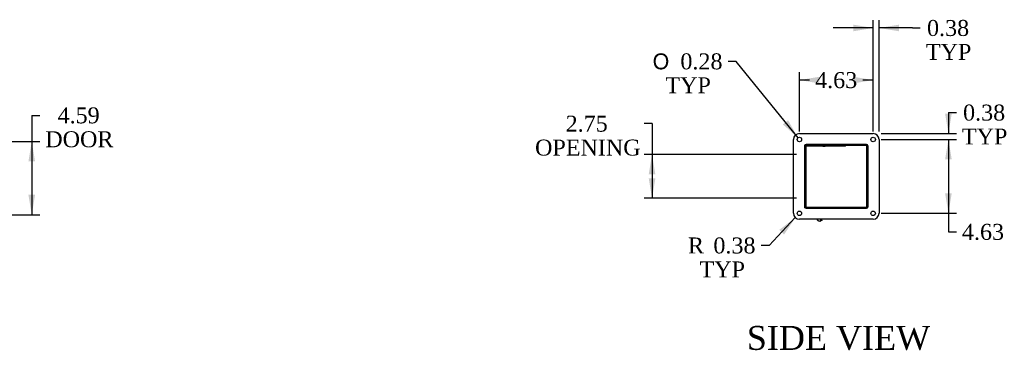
# Model space of a CAD drawing. Header units: inches. Extents: x 5 to 239, y 11 to 159.
# Tile 5 of 7: x 158 to 220, y 42 to 62. Entities that reach past the tile are written whole.
import ezdxf
from ezdxf.enums import TextEntityAlignment as Align
from ezdxf.lldxf.tags import DXFTag

# ---------------------------------------------------------------- set-up
doc = ezdxf.new("R2010")
doc.units = ezdxf.units.IN
doc.header["$MEASUREMENT"] = 0
for name, color, linetype in [('COM40176', 7, 'CONTINUOUS'), ('COM49238', 7, 'CONTINUOUS'), ('COM50014', 7, 'CONTINUOUS'), ('COM71012', 7, 'CONTINUOUS'), ('DEFAULT', 7, 'CONTINUOUS'), ('GSK11095', 7, 'CONTINUOUS'), ('QLB30098', 7, 'CONTINUOUS'), ('SCS19419', 7, 'CONTINUOUS')]:
    doc.layers.add(name, color=color, linetype=linetype)
doc.styles.add('SEACAD_SOLID_EDGE_ANSI1_SY', font='txt')
doc.styles.add('SEACAD_TIMES_NEW_ROMAN', font='times.ttf')
tags = doc.linetypes.add('HIDDEN2', pattern=[0.1875, 0.125, -0.0625]).pattern_tags.tags
tags[6:7] = [DXFTag(74, 4), DXFTag(75, 0), DXFTag(340, '0'), DXFTag(46, 0.0), DXFTag(50, 0.0), DXFTag(44, 0.0), DXFTag(45, 0.0)]
tags[4:5] = [DXFTag(74, 4), DXFTag(75, 0), DXFTag(340, '0'), DXFTag(46, 0.0), DXFTag(50, 0.0), DXFTag(44, 0.0), DXFTag(45, 0.0)]

# ---------------------------------------------------------------- blocks, each defined once
blk = doc.blocks.new('GDIMGGROUP4')
at = {"layer": 'DEFAULT', "linetype": 'Continuous'}
for points in [[(158.855, 53.592), (158.647, 54.842), (158.439, 53.592)], [(158.855, 51.499), (158.439, 51.499), (158.647, 50.249)]]:
    blk.add_hatch(color=136, dxfattribs=at).paths.add_polyline_path(points)
at = {"layer": 'DEFAULT', "color": 136, "linetype": 'Continuous'}
for p, q in [((158.647, 56.483), (159.147, 56.483)), ((158.647, 56.483), (158.647, 50.249)), ((155.272, 54.842), (159.147, 54.842)), ((155.272, 50.249), (159.147, 50.249))]:
    blk.add_line(p, q, dxfattribs=at)
at = {"layer": 'DEFAULT', "color": 136, "linetype": 'Continuous', "style": 'SEACAD_TIMES_NEW_ROMAN'}
for s, p in [('4.59', (160.267, 56.983)), ('DOOR', (159.497, 55.483))]:
    blk.add_text(s, height=1, dxfattribs=at).set_placement(p, align=Align.TOP_LEFT)
blk = doc.blocks.new('GDIMGGROUP6')
at = {"layer": 'DEFAULT', "linetype": 'Continuous'}
for points in [[(197.378, 52.78), (197.795, 52.78), (197.587, 54.03)], [(197.378, 52.53), (197.587, 51.28), (197.795, 52.53)]]:
    blk.add_hatch(color=136, dxfattribs=at).paths.add_polyline_path(points)
at = {"layer": 'DEFAULT', "color": 136, "linetype": 'Continuous'}
for p, q in [((197.587, 55.961), (197.087, 55.961)), ((197.587, 55.961), (197.587, 51.28)), ((206.652, 54.03), (197.087, 54.03)), ((206.652, 51.28), (197.087, 51.28))]:
    blk.add_line(p, q, dxfattribs=at)
at = {"layer": 'DEFAULT', "color": 136, "linetype": 'Continuous', "style": 'SEACAD_TIMES_NEW_ROMAN'}
for s, p in [('2.75', (192.163, 56.461)), ('OPENING', (190.244, 54.961))]:
    blk.add_text(s, height=1, dxfattribs=at).set_placement(p, align=Align.TOP_LEFT)
blk = doc.blocks.new('GDIMGGROUP13')
at = {"layer": 'DEFAULT', "linetype": 'Continuous'}
for points in [[(210.214, 62.168), (210.214, 61.752), (211.464, 61.96)], [(213.089, 62.168), (211.839, 61.96), (213.089, 61.752)]]:
    blk.add_hatch(color=136, dxfattribs=at).paths.add_polyline_path(points)
at = {"layer": 'DEFAULT', "color": 136, "linetype": 'Continuous'}
for p, q in [((211.464, 55.467), (211.464, 62.46)), ((211.839, 55.467), (211.839, 62.46)), ((211.464, 61.96), (208.964, 61.96)), ((213.929, 61.96), (211.839, 61.96)), ((213.929, 61.96), (214.429, 61.96))]:
    blk.add_line(p, q, dxfattribs=at)
at = {"layer": 'DEFAULT', "color": 136, "linetype": 'Continuous', "style": 'SEACAD_TIMES_NEW_ROMAN'}
for s, p in [('0.38', (214.85, 62.46)), ('TYP', (214.779, 60.96))]:
    blk.add_text(s, height=1, dxfattribs=at).set_placement(p, align=Align.TOP_LEFT)
blk = doc.blocks.new('GDIMGGROUP14')
at = {"layer": 'DEFAULT', "linetype": 'Continuous'}
for points in [[(208.089, 58.902), (206.839, 58.693), (208.089, 58.485)], [(210.214, 58.902), (210.214, 58.485), (211.464, 58.693)]]:
    blk.add_hatch(color=136, dxfattribs=at).paths.add_polyline_path(points)
at = {"layer": 'DEFAULT', "color": 136, "linetype": 'Continuous'}
for p, q in [((206.839, 55.467), (206.839, 59.193)), ((211.464, 55.467), (211.464, 59.193)), ((207.475, 58.693), (206.839, 58.693)), ((211.464, 58.693), (210.829, 58.693))]:
    blk.add_line(p, q, dxfattribs=at)
at = {"layer": 'DEFAULT', "color": 136, "linetype": 'Continuous', "style": 'SEACAD_TIMES_NEW_ROMAN'}
blk.add_text('4.63', height=1, dxfattribs=at).set_placement((207.825, 59.193), align=Align.TOP_LEFT)
blk = doc.blocks.new('GDIMGGROUP15')
at = {"layer": 'DEFAULT', "linetype": 'Continuous'}
for points in [[(216.401, 56.592), (215.984, 56.592), (216.192, 55.342)], [(216.401, 53.717), (216.192, 54.967), (215.984, 53.717)]]:
    blk.add_hatch(color=136, dxfattribs=at).paths.add_polyline_path(points)
at = {"layer": 'DEFAULT', "color": 136, "linetype": 'Continuous'}
for p, q in [((216.192, 56.655), (216.692, 56.655)), ((216.192, 56.655), (216.192, 55.342)), ((211.964, 55.342), (216.692, 55.342)), ((211.964, 54.967), (216.692, 54.967)), ((216.192, 54.967), (216.192, 52.467))]:
    blk.add_line(p, q, dxfattribs=at)
at = {"layer": 'DEFAULT', "color": 136, "linetype": 'Continuous', "style": 'SEACAD_TIMES_NEW_ROMAN'}
for s, p in [('0.38', (217.113, 57.155)), ('TYP', (217.042, 55.655))]:
    blk.add_text(s, height=1, dxfattribs=at).set_placement(p, align=Align.TOP_LEFT)
blk = doc.blocks.new('GDIMGGROUP16')
at = {"layer": 'DEFAULT', "linetype": 'Continuous'}
for points in [[(216.401, 53.717), (216.192, 54.967), (215.984, 53.717)], [(216.401, 51.592), (215.984, 51.592), (216.192, 50.342)]]:
    blk.add_hatch(color=136, dxfattribs=at).paths.add_polyline_path(points)
at = {"layer": 'DEFAULT', "color": 136, "linetype": 'Continuous'}
for p, q in [((211.964, 54.967), (216.692, 54.967)), ((216.192, 54.967), (216.192, 49.177)), ((211.964, 50.342), (216.692, 50.342)), ((216.192, 49.177), (216.692, 49.177))]:
    blk.add_line(p, q, dxfattribs=at)
at = {"layer": 'DEFAULT', "color": 136, "linetype": 'Continuous', "style": 'SEACAD_TIMES_NEW_ROMAN'}
blk.add_text('4.63', height=1, dxfattribs=at).set_placement((217.042, 49.677), align=Align.TOP_LEFT)
blk = doc.blocks.new('GDIMGGROUP17')
at = {"layer": 'DEFAULT', "linetype": 'Continuous'}
blk.add_hatch(color=136, dxfattribs=at).paths.add_polyline_path([(205.802, 55.916), (206.751, 55.076), (206.126, 56.178)])
at = {"layer": 'DEFAULT', "color": 136, "linetype": 'Continuous'}
for p, q in [((202.871, 59.867), (202.371, 59.867)), ((206.751, 55.076), (202.871, 59.867))]:
    blk.add_line(p, q, dxfattribs=at)
for s, style, p in [('O', 'SEACAD_SOLID_EDGE_ANSI1_SY', (197.627, 60.367)), ('0.28', 'SEACAD_TIMES_NEW_ROMAN', (199.367, 60.367)), ('TYP', 'SEACAD_TIMES_NEW_ROMAN', (198.426, 58.867))]:
    blk.add_text(s, height=1, dxfattribs=dict(at, style=style)).set_placement(p, align=Align.TOP_LEFT)
blk = doc.blocks.new('GDIMGGROUP18')
at = {"layer": 'DEFAULT', "linetype": 'Continuous'}
blk.add_hatch(color=136, dxfattribs=at).paths.add_polyline_path([(205.878, 49.015), (206.582, 50.068), (205.574, 49.3)])
at = {"layer": 'DEFAULT', "color": 136, "linetype": 'Continuous'}
for p, q in [((206.582, 50.068), (204.943, 48.324)), ((204.943, 48.324), (204.443, 48.324))]:
    blk.add_line(p, q, dxfattribs=at)
at = {"layer": 'DEFAULT', "color": 136, "linetype": 'Continuous', "style": 'SEACAD_TIMES_NEW_ROMAN'}
for s, p in [('0.38', (201.439, 48.824)), ('R', (199.844, 48.824)), ('TYP', (200.57, 47.324))]:
    blk.add_text(s, height=1, dxfattribs=at).set_placement(p, align=Align.TOP_LEFT)

msp = doc.modelspace()

# ---------------------------------------------------------------- linework, layer by layer
at = {"layer": 'COM40176', "color": 7, "linetype": 'Continuous'}
for p, q in [((208.203, 49.861), (208.154, 49.967)), ((208.255, 49.886), (208.203, 49.861)), ((208.217, 49.967), (208.255, 49.886))]:
    msp.add_line(p, q, dxfattribs=at)
at = {"layer": 'COM49238', "color": 7, "linetype": 'HIDDEN2'}
for p, q in [((207.152, 54.547), (207.152, 54.03)), ((211.044, 54.655), (207.26, 54.655)), ((211.152, 50.763), (211.152, 54.547)), ((207.183, 54.03), (207.152, 54.03)), ((207.152, 51.28), (207.152, 50.763)), ((207.183, 51.28), (207.152, 51.28)), ((207.26, 50.655), (211.044, 50.655))]:
    msp.add_line(p, q, dxfattribs=at)
at = {"layer": 'COM49238', "color": 7, "linetype": 'Continuous'}
for p, q in [((207.224, 54.547), (207.224, 54.03)), ((211.044, 54.583), (207.26, 54.583)), ((211.08, 50.763), (211.08, 54.547)), ((207.224, 54.03), (207.183, 54.03)), ((207.224, 51.28), (207.183, 51.28)), ((207.224, 51.28), (207.224, 50.763)), ((207.26, 50.727), (211.044, 50.727))]:
    msp.add_line(p, q, dxfattribs=at)
at = {"layer": 'COM49238', "color": 7, "linetype": 'HIDDEN2'}
for centre, start, end in [((207.26, 54.547), 90, 180), ((211.044, 54.547), 0, 90), ((207.26, 50.763), 180, 270), ((211.044, 50.763), 270, 0)]:
    msp.add_arc(centre, 0.108, start, end, dxfattribs=at)
at = {"layer": 'COM49238', "color": 7, "linetype": 'Continuous'}
for centre, start, end in [((207.26, 54.547), 90, 180), ((211.044, 54.547), 0, 90), ((207.26, 50.763), 180, 270), ((211.044, 50.763), 270, 0)]:
    msp.add_arc(centre, 0.036, start, end, dxfattribs=at)
at = {"layer": 'COM50014', "color": 7, "linetype": 'Continuous'}
for p, q in [((207.183, 53.999), (207.224, 53.999)), ((207.224, 53.999), (207.224, 51.311)), ((207.183, 51.311), (207.224, 51.311))]:
    msp.add_line(p, q, dxfattribs=at)
at = {"layer": 'COM71012', "color": 7, "linetype": 'Continuous'}
for p, q in [((206.839, 55.342), (211.464, 55.342)), ((206.464, 50.342), (206.464, 54.967)), ((207.183, 54.623), (211.12, 54.623)), ((207.183, 50.686), (207.183, 54.623)), ((211.12, 54.623), (211.12, 50.686)), ((211.839, 54.967), (211.839, 50.342)), ((211.12, 50.686), (207.183, 50.686)), ((211.464, 49.967), (206.839, 49.967))]:
    msp.add_line(p, q, dxfattribs=at)
for centre in [(206.839, 54.967), (211.464, 54.967), (206.839, 50.342), (211.464, 50.342)]:
    msp.add_circle(centre, 0.141, dxfattribs=at)
for centre, start, end in [((206.839, 54.967), 90, 180), ((211.464, 54.967), 0, 90), ((206.839, 50.342), 180, 270), ((211.464, 50.342), 270, 0)]:
    msp.add_arc(centre, 0.375, start, end, dxfattribs=at)
at = {"layer": 'GSK11095', "color": 7, "linetype": 'Continuous'}
for p, q in [((207.24, 54.576), (207.24, 54.02)), ((207.24, 54.02), (207.183, 54.02)), ((207.183, 54.02), (207.24, 54.02)), ((207.24, 54.02), (207.24, 54.02)), ((207.24, 54.02), (207.24, 51.27)), ((207.183, 51.289), (207.24, 51.289)), ((207.24, 51.289), (207.24, 50.733)), ((207.24, 51.27), (207.24, 51.27))]:
    msp.add_line(p, q, dxfattribs=at)
at = {"layer": 'QLB30098', "color": 7, "linetype": 'Continuous'}
for p, q in [((207.599, 54.553), (207.24, 54.553)), ((209.349, 54.553), (207.599, 54.553)), ((208.205, 54.553), (208.205, 54.541)), ((208.208, 54.553), (208.208, 54.541)), ((208.313, 54.543), (208.208, 54.543)), ((208.313, 54.543), (208.313, 54.553)), ((208.313, 54.543), (208.313, 54.553)), ((208.313, 54.543), (208.313, 54.543)), ((208.313, 54.543), (208.441, 54.543)), ((208.437, 54.543), (208.455, 54.543)), ((208.441, 54.541), (208.441, 54.553)), ((208.455, 54.543), (208.455, 54.553)), ((209.724, 54.553), (209.349, 54.553)), ((209.724, 54.553), (209.724, 54.583))]:
    msp.add_line(p, q, dxfattribs=at)
at = {"layer": 'SCS19419', "color": 7, "linetype": 'Continuous'}
for p, q in [((207.987, 49.91), (207.961, 49.967)), ((207.987, 49.91), (207.988, 49.91)), ((208.105, 49.836), (208.104, 49.838)), ((208.149, 49.847), (208.176, 49.86))]:
    msp.add_line(p, q, dxfattribs=at)
for centre, radius, start, end in [((208.098, 49.956), 0.12, 272.97569, 295), ((208.166, 49.883), 0.025, 295, 25)]:
    msp.add_arc(centre, radius, start, end, dxfattribs=at)
for points, knots in [([(208.092, 49.839), (208.087, 49.839), (208.081, 49.84), (208.07, 49.842), (208.065, 49.843), (208.049, 49.848), (208.039, 49.854), (208.025, 49.863), (208.021, 49.866), (208.012, 49.874), (208.009, 49.878), (207.998, 49.891), (207.992, 49.9), (207.987, 49.91)], [0, 0, 0, 0, 0.125, 0.125, 0.25, 0.25, 0.5, 0.5, 0.625, 0.625, 0.75, 0.75, 1, 1, 1, 1]), ([(208.092, 49.839), (208.095, 49.839), (208.098, 49.838), (208.102, 49.838), (208.104, 49.838), (208.104, 49.838)], [0, 0, 0, 0, 0.5, 0.5, 1, 1, 1, 1])]:
    msp.add_open_spline(points, degree=3, knots=knots, dxfattribs=at)

# ---------------------------------------------------------------- block references
at = {"layer": 'DEFAULT'}
for name in ['GDIMGGROUP13', 'GDIMGGROUP17', 'GDIMGGROUP14', 'GDIMGGROUP4', 'GDIMGGROUP15', 'GDIMGGROUP6', 'GDIMGGROUP16', 'GDIMGGROUP18']:
    msp.add_blockref(name, (0, 0), dxfattribs=at)

# ---------------------------------------------------------------- texts
at = {"layer": 'DEFAULT', "color": 136, "linetype": 'Continuous', "style": 'SEACAD_TIMES_NEW_ROMAN'}
msp.add_text('SIDE VIEW', height=1.5, dxfattribs=at).set_placement((203.535, 43.279), align=Align.TOP_LEFT)

doc.saveas('drawing.dxf')
